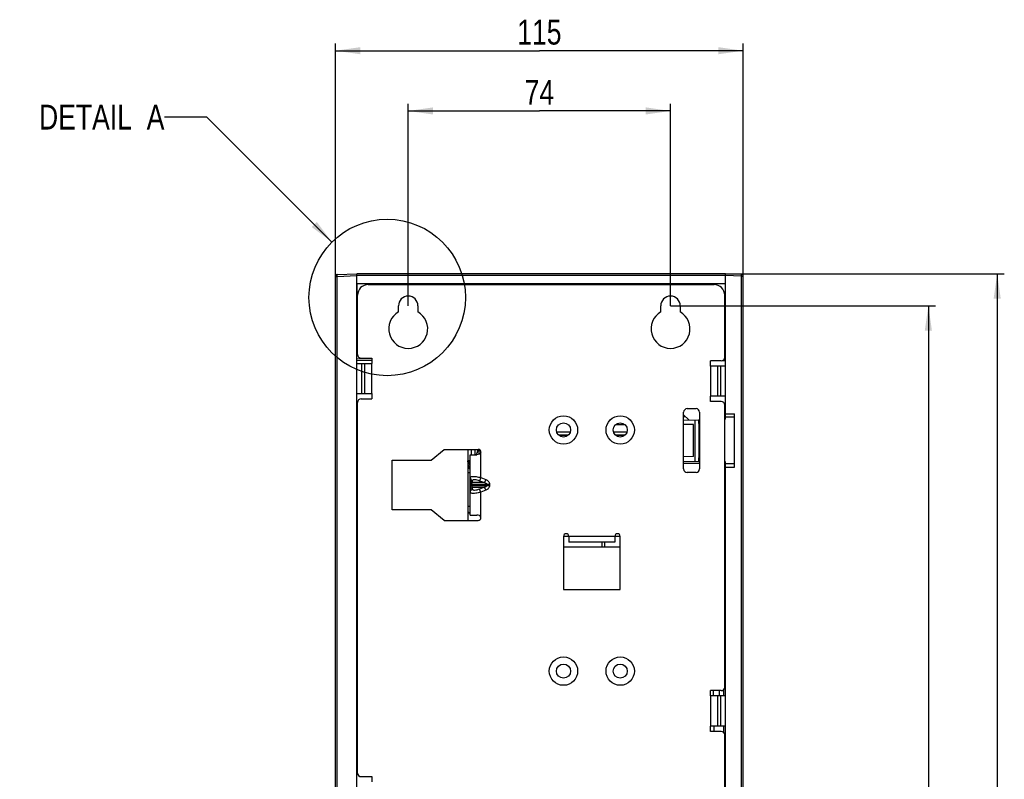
# Model space of a CAD drawing. Header units: millimetres. Extents: x 0 to 841, y 0 to 594.
# Tile 50 of 61: x 448 to 587, y 334 to 441. Entities that reach past the tile are written whole.
import ezdxf

# ---------------------------------------------------------------- set-up
doc = ezdxf.new("R2010")
doc.units = ezdxf.units.MM
doc.header["$LTSCALE"] = 46.255
doc.layers.get('0').update_dxf_attribs({"linetype": 'CONTINUOUS'})
for name, color, linetype in [('DATUM_AXIS', 7, 'CONTINUOUS'), ('DRAFTS', 7, 'CONTINUOUS'), ('ROUNDS', 7, 'CONTINUOUS')]:
    doc.layers.add(name, color=color, linetype=linetype)
doc.styles.get("Standard").update_dxf_attribs({"font": 'txt', "width": 0.8})
doc.dimstyles.new('DIMSTYLE_3', dxfattribs={"dimtxt": 3.5, "dimasz": 3.5, "dimexe": 0.18, "dimexo": 0.0625, "dimgap": 0.09, "dimtad": 1, "dimlfac": 2, "dimdsep": 46, "dimtxsty": 'STANDARD', "dimblk": '_FILLED', "dimblk1": '_FILLED', "dimblk2": '_FILLED', "dimcen": 0.09, "dimclrt": 5, "dimadec": 0, "dimazin": 0, "dimtfac": 1, "dimtofl": 0, "dimtmove": 0, "dimatfit": 3, "dimldrblk": '_FILLED', "dimfxl": 1, "dimtolj": 1, "dimarcsym": 0})
doc.dimstyles.get("Standard").update_dxf_attribs({"dimtxt": 3.5, "dimasz": 3.5, "dimexe": 0.18, "dimexo": 0.0625, "dimgap": 0.09, "dimtad": 1, "dimdsep": 46, "dimtxsty": 'STANDARD', "dimblk": '_FILLED', "dimblk1": '_FILLED', "dimblk2": '_FILLED', "dimcen": 0.09, "dimclrt": 5, "dimadec": 0, "dimazin": 0, "dimtol": 1, "dimtp": 0.01, "dimtm": 0.01, "dimtfac": 1, "dimtofl": 0, "dimtmove": 0, "dimatfit": 3, "dimldrblk": '_FILLED', "dimfxl": 1, "dimtolj": 1, "dimarcsym": 0})

# ---------------------------------------------------------------- blocks, each defined once
blk = doc.blocks.new('_FILLED')
at = {"color": 0, "linetype": 'BYBLOCK'}
blk.add_solid([(0, 0), (-1, 0.143), (-1, -0.143)], dxfattribs=at)
blk = doc.blocks.new('*D3')
at = {"color": 2, "linetype": 'CONTINUOUS'}
for p, q in [((547.82, 405.07), (587.15, 405.07)), ((586.15, 405.07), (586.15, 322.07)), ((586.15, 239.07), (586.15, 322.07)), ((546.22, 239.07), (587.15, 239.07))]:
    blk.add_line(p, q, dxfattribs=at)
at = {"color": 2, "linetype": 'CONTINUOUS', "xscale": 3.5, "yscale": 3.5, "zscale": 3.5}
for p, rotation in [((586.15, 405.07), 90), ((586.15, 239.07), 270)]:
    blk.add_blockref('_FILLED', p, dxfattribs=dict(at, rotation=rotation))
at = {"color": 5, "linetype": 'CONTINUOUS', "insert": (581.78, 322.07), "char_height": 3.5, "width": 8.4, "attachment_point": 2, "rotation": 90, "line_spacing_factor": 0.9}
blk.add_mtext('332', dxfattribs=at)
blk = doc.blocks.new('*D4')
at = {"color": 2, "linetype": 'CONTINUOUS'}
for p, q in [((540.07, 400.57), (577.44, 400.57)), ((576.44, 400.57), (576.44, 320.94)), ((576.44, 241.32), (576.44, 320.94)), ((540.07, 241.32), (577.44, 241.32))]:
    blk.add_line(p, q, dxfattribs=at)
at = {"color": 2, "linetype": 'CONTINUOUS', "xscale": 3.5, "yscale": 3.5, "zscale": 3.5}
for p, rotation in [((576.44, 400.57), 90), ((576.44, 241.32), 270)]:
    blk.add_blockref('_FILLED', p, dxfattribs=dict(at, rotation=rotation))
at = {"color": 5, "linetype": 'CONTINUOUS', "insert": (572.07, 320.94), "char_height": 3.5, "width": 14, "attachment_point": 2, "rotation": 90, "line_spacing_factor": 0.9}
blk.add_mtext('318.5', dxfattribs=at)
blk = doc.blocks.new('*D5')
at = {"color": 2, "linetype": 'CONTINUOUS'}
for p, q in [((503.07, 400.57), (503.07, 429.04)), ((503.07, 428.04), (521.57, 428.04)), ((540.07, 428.04), (521.57, 428.04)), ((540.07, 400.57), (540.07, 429.04))]:
    blk.add_line(p, q, dxfattribs=at)
at = {"color": 2, "linetype": 'CONTINUOUS', "xscale": 3.5, "yscale": 3.5, "zscale": 3.5, "rotation": 180}
blk.add_blockref('_FILLED', (503.07, 428.04), dxfattribs=at)
at = {"color": 2, "linetype": 'CONTINUOUS', "xscale": 3.5, "yscale": 3.5, "zscale": 3.5}
blk.add_blockref('_FILLED', (540.07, 428.04), dxfattribs=at)
at = {"color": 5, "linetype": 'CONTINUOUS', "insert": (521.57, 432.41), "char_height": 3.5, "width": 5.6, "attachment_point": 2, "line_spacing_factor": 0.9}
blk.add_mtext('74', dxfattribs=at)
blk = doc.blocks.new('*D6')
at = {"color": 2, "linetype": 'CONTINUOUS'}
for p, q in [((492.82, 404.72), (492.82, 437.53)), ((550.32, 404.74), (550.32, 437.53)), ((492.82, 436.53), (521.57, 436.53)), ((550.32, 436.53), (521.57, 436.53))]:
    blk.add_line(p, q, dxfattribs=at)
at = {"color": 2, "linetype": 'CONTINUOUS', "xscale": 3.5, "yscale": 3.5, "zscale": 3.5, "rotation": 180}
blk.add_blockref('_FILLED', (492.82, 436.53), dxfattribs=at)
at = {"color": 2, "linetype": 'CONTINUOUS', "xscale": 3.5, "yscale": 3.5, "zscale": 3.5}
blk.add_blockref('_FILLED', (550.32, 436.53), dxfattribs=at)
at = {"color": 5, "linetype": 'CONTINUOUS', "insert": (521.57, 440.9), "char_height": 3.5, "width": 8.4, "attachment_point": 2, "line_spacing_factor": 0.9}
blk.add_mtext('115', dxfattribs=at)

msp = doc.modelspace()

# ---------------------------------------------------------------- linework, layer by layer
at = {"color": 7, "linetype": 'CONTINUOUS'}
for p, q in [((495.8239, 403.705), (495.8239, 405.0684)), ((547.8239, 405.0684), (495.8239, 405.0684)), ((547.8239, 403.705), (547.8239, 405.0684)), ((495.8239, 403.705), (547.8239, 403.705)), ((495.8239, 403.685), (495.8405, 403.6684)), ((495.8405, 403.6684), (495.8405, 401.0434)), ((502.6989, 403.6684), (495.8405, 403.6684)), ((502.6989, 403.6684), (502.7208, 403.6902)), ((502.6989, 403.6684), (502.6989, 403.5684)), ((502.7208, 403.6902), (502.7208, 403.5684)), ((502.7208, 403.6902), (503.4271, 403.6902)), ((503.4271, 403.5684), (503.4271, 403.6902)), ((503.4489, 403.6684), (503.4271, 403.6902)), ((503.4489, 403.6684), (503.4489, 403.5684)), ((509.1989, 403.6684), (503.4489, 403.6684)), ((509.1989, 403.6684), (509.2208, 403.6902)), ((509.1989, 403.5684), (509.1989, 403.6684)), ((509.2208, 403.6902), (509.2208, 403.5684)), ((509.2208, 403.6902), (509.9271, 403.6902)), ((509.9271, 403.5684), (509.9271, 403.6902)), ((509.9489, 403.6684), (509.9271, 403.6902)), ((509.9489, 403.5684), (509.9489, 403.6684)), ((515.1989, 403.6684), (509.9489, 403.6684)), ((515.1989, 403.6684), (515.2208, 403.6902)), ((515.1989, 403.5684), (515.1989, 403.6684)), ((515.2208, 403.6902), (515.2208, 403.5684)), ((515.2208, 403.6902), (515.9271, 403.6902)), ((515.9271, 403.5684), (515.9271, 403.6902)), ((515.9489, 403.6684), (515.9271, 403.6902)), ((515.9489, 403.5684), (515.9489, 403.6684)), ((521.1989, 403.6684), (515.9489, 403.6684)), ((521.1989, 403.6684), (521.2208, 403.6902)), ((521.1989, 403.5684), (521.1989, 403.6684)), ((521.2208, 403.6902), (521.2208, 403.5684)), ((521.2208, 403.6902), (521.9271, 403.6902)), ((521.9271, 403.5684), (521.9271, 403.6902)), ((521.9489, 403.6684), (521.9271, 403.6902)), ((521.9489, 403.5684), (521.9489, 403.6684)), ((527.1989, 403.6684), (521.9489, 403.6684)), ((527.1989, 403.6684), (527.2208, 403.6902)), ((527.1989, 403.5684), (527.1989, 403.6684)), ((527.2208, 403.6902), (527.2208, 403.5684)), ((527.2208, 403.6902), (527.9271, 403.6902)), ((527.9271, 403.5684), (527.9271, 403.6902)), ((527.9489, 403.6684), (527.9271, 403.6902)), ((527.9489, 403.5684), (527.9489, 403.6684)), ((533.1989, 403.6684), (527.9489, 403.6684)), ((533.1989, 403.6684), (533.2208, 403.6902)), ((533.1989, 403.5684), (533.1989, 403.6684)), ((533.2208, 403.6902), (533.2208, 403.5684)), ((533.2208, 403.6902), (533.9271, 403.6902)), ((533.9271, 403.5684), (533.9271, 403.6902)), ((533.9489, 403.6684), (533.9271, 403.6902)), ((533.9489, 403.5684), (533.9489, 403.6684)), ((539.6989, 403.6684), (533.9489, 403.6684)), ((539.6989, 403.6684), (539.7208, 403.6902)), ((539.6989, 403.6684), (539.6989, 403.5684)), ((539.7208, 403.6902), (539.7208, 403.5684)), ((539.7208, 403.6902), (540.4271, 403.6902)), ((540.4271, 403.5684), (540.4271, 403.6902)), ((540.4489, 403.6684), (540.4271, 403.6902)), ((540.4489, 403.6684), (540.4489, 403.5684)), ((547.8074, 403.6684), (540.4489, 403.6684)), ((495.8405, 401.0434), (495.8239, 401.0268)), ((495.9239, 401.0216), (495.8239, 401.0216)), ((495.8239, 400.3152), (495.9239, 400.3152)), ((495.8405, 400.2934), (495.8239, 400.31)), ((495.8405, 401.0434), (495.9239, 401.0434)), ((495.8405, 400.2934), (495.8405, 397.1934)), ((495.8405, 400.2934), (495.9239, 400.2934)), ((501.6989, 399.6999), (501.6989, 400.5684)), ((504.4489, 400.5684), (504.4489, 399.6999)), ((538.6989, 399.6999), (538.6989, 400.5684)), ((541.4489, 400.5684), (541.4489, 399.6999)), ((547.8074, 401.0434), (547.7239, 401.0434)), ((547.8239, 401.0216), (547.7239, 401.0216)), ((547.7239, 400.3152), (547.8239, 400.3152)), ((547.8074, 400.2934), (547.7239, 400.2934)), ((495.8405, 397.1934), (495.8239, 397.1768)), ((495.9239, 397.1716), (495.8239, 397.1716)), ((495.8239, 396.4652), (495.9239, 396.4652)), ((495.8405, 396.4434), (495.8239, 396.46)), ((495.8405, 397.1934), (495.9239, 397.1934)), ((495.8405, 396.4434), (495.8405, 393.8184)), ((495.8405, 396.4434), (495.9239, 396.4434)), ((547.8074, 397.1934), (547.7239, 397.1934)), ((547.8239, 397.1716), (547.7239, 397.1716)), ((547.7239, 396.4652), (547.8239, 396.4652)), ((547.8074, 396.4434), (547.7239, 396.4434)), ((495.8239, 393.8018), (495.8405, 393.8184)), ((495.8239, 393.7966), (495.9239, 393.7966)), ((495.8239, 393.1338), (497.9239, 393.0972)), ((495.8405, 393.8184), (495.9239, 393.8184)), ((497.9239, 393.1934), (497.9239, 392.4434)), ((547.7239, 393.8184), (547.8074, 393.8184)), ((547.7239, 393.7966), (547.8239, 393.7966)), ((496.4878, 392.4434), (497.9239, 392.4434)), ((545.7239, 392.0684), (545.7239, 392.8184)), ((547.1601, 392.0684), (545.7239, 392.0684)), ((547.8239, 392.8184), (545.7246, 392.7817)), ((547.5525, 392.9481), (547.8239, 392.9529)), ((496.4878, 388.1934), (497.9239, 388.1934)), ((497.9239, 388.1934), (497.9239, 387.4434)), ((545.7239, 387.0684), (545.7239, 387.8184)), ((547.1601, 387.8184), (545.7239, 387.8184)), ((541.9239, 385.2184), (542.664, 384.4783)), ((547.8239, 384.5684), (547.8239, 384.8674)), ((549.0739, 384.8674), (547.8239, 384.8674)), ((533.6579, 383.7886), (532.2899, 383.7886)), ((541.9239, 384.4654), (544.0443, 384.5024)), ((543.3239, 383.8184), (541.9239, 383.8428)), ((543.3239, 379.3184), (543.3239, 383.8184)), ((543.5454, 378.6431), (543.5454, 384.4937)), ((544.0443, 384.5024), (544.0443, 378.6343)), ((544.1739, 384.5047), (544.0739, 384.5029)), ((544.0739, 383.9815), (544.0739, 384.5029)), ((544.1739, 383.9815), (544.0739, 383.9815)), ((544.1001, 383.9684), (544.1001, 379.1684)), ((547.8239, 384.5684), (547.7239, 384.5666)), ((525.9167, 382.7438), (524.0312, 382.7438)), ((525.6158, 382.3108), (524.3321, 382.3108)), ((525.5801, 382.2792), (524.3678, 382.2792)), ((533.9167, 382.7438), (532.0312, 382.7438)), ((533.6158, 382.3108), (532.3321, 382.3108)), ((533.5801, 382.2792), (532.3678, 382.2792)), ((495.8239, 381.8315), (495.9239, 381.8297)), ((506.3239, 378.8184), (508.1239, 380.3184)), ((508.1239, 380.3184), (512.9489, 380.3184)), ((511.4739, 380.3184), (511.4739, 370.3184)), ((511.8239, 371.0684), (511.8239, 379.5684)), ((511.8239, 379.5684), (512.7686, 379.5684)), ((512.4739, 380.3184), (512.4739, 379.5684)), ((512.8489, 380.3184), (512.8489, 380.0096)), ((543.3239, 379.3184), (541.9239, 379.2939)), ((544.0739, 378.6338), (544.0739, 379.1553)), ((544.1739, 379.1553), (544.0739, 379.1553)), ((500.8239, 371.8184), (500.8239, 378.8184)), ((500.8239, 378.8184), (506.3239, 378.8184)), ((511.7113, 378.7025), (511.509, 378.7095)), ((541.9239, 378.6714), (544.0443, 378.6343)), ((544.1739, 378.3184), (541.9239, 378.3184)), ((544.0739, 378.6338), (544.1739, 378.6321)), ((547.8239, 378.5684), (547.7239, 378.5701)), ((547.8239, 378.2693), (547.8239, 378.5684)), ((549.0739, 378.2693), (547.8239, 378.2693)), ((495.8239, 376.8053), (495.9239, 376.807)), ((506.3239, 371.8184), (500.8239, 371.8184)), ((508.1239, 370.3184), (506.3239, 371.8184)), ((511.8239, 371.0684), (512.7686, 371.0684)), ((508.1239, 370.3184), (512.9489, 370.3184)), ((524.9739, 368.0684), (524.9739, 360.5684)), ((525.7239, 368.0684), (525.7239, 367.2684)), ((532.2239, 368.0684), (532.2239, 367.2684)), ((532.9739, 360.5684), (532.9739, 368.0684)), ((532.2239, 367.2684), (525.7239, 367.2684)), ((524.9739, 360.5684), (532.9739, 360.5684)), ((547.8077, 360.3184), (547.7239, 360.3184)), ((547.8077, 357.3184), (547.7239, 357.3184)), ((495.8239, 347.8315), (495.9239, 347.8297)), ((545.7239, 345.5684), (545.7239, 346.3184)), ((546.9239, 346.3184), (546.9239, 345.5684)), ((547.1601, 345.5684), (545.7239, 345.5684)), ((495.8239, 342.8053), (495.9239, 342.807)), ((547.1601, 341.3184), (545.7239, 341.3184)), ((545.7239, 340.5684), (545.7239, 341.3184)), ((546.1739, 341.3184), (546.1739, 340.5684)), ((547.7239, 302.5684), (547.7239, 340.0684)), ((497.9239, 334.1934), (497.9239, 333.4434))]:
    msp.add_line(p, q, dxfattribs=at)
at = {"color": 9, "linetype": 'CONTINUOUS'}
for p, q in [((547.8239, 404.8184), (495.8239, 404.8184)), ((496.4878, 392.4434), (496.4878, 388.1934)), ((496.8981, 392.4434), (496.8981, 388.1934)), ((497.9239, 388.1934), (497.9239, 392.4434)), ((545.7239, 392.0684), (545.7239, 387.8184)), ((546.7498, 387.8184), (546.7498, 392.0684)), ((547.1601, 387.8184), (547.1601, 392.0684)), ((541.9239, 384.974), (542.1642, 384.9781)), ((495.9239, 384.4201), (495.8239, 384.4201)), ((532.3141, 383.8101), (533.6088, 383.8322)), ((511.9652, 380.3184), (511.9652, 379.5684)), ((513.3239, 376.3498), (513.3239, 379.9434)), ((511.8239, 375.424), (514.531, 375.424)), ((511.8239, 375.2127), (514.531, 375.2127)), ((511.9704, 375.2127), (511.9704, 375.424)), ((512.1472, 375.6405), (512.1472, 375.9168)), ((513.8239, 375.6405), (512.1472, 375.6405)), ((512.1472, 374.7199), (512.1472, 374.9962)), ((512.1472, 374.9962), (513.8239, 374.9962)), ((513.3239, 376.3498), (513.1472, 375.9168)), ((513.1472, 375.9168), (513.8239, 375.6405)), ((513.8239, 374.9962), (513.1472, 374.7199)), ((513.3239, 376.3498), (514.0007, 376.0736)), ((514.0007, 376.0736), (513.8239, 375.6405)), ((514.0007, 374.5632), (513.8239, 374.9962)), ((514.1775, 375.424), (514.1775, 375.2127)), ((514.531, 375.424), (514.531, 375.2127)), ((513.3239, 374.2869), (513.1472, 374.7199)), ((514.0007, 374.5632), (513.3239, 374.2869)), ((513.3239, 370.6934), (513.3239, 374.2869)), ((532.2239, 368.0684), (525.7239, 368.0684)), ((547.7239, 351.0727), (547.8239, 351.0727)), ((546.1239, 345.5684), (546.1239, 346.3184)), ((547.5783, 345.5684), (547.5783, 346.466)), ((545.7239, 345.5684), (545.7239, 341.3184)), ((546.7498, 341.3184), (546.7498, 345.5684)), ((547.1601, 341.3184), (547.1601, 345.5684)), ((547.5783, 340.4207), (547.5783, 341.3184)), ((495.9239, 337.2167), (495.8239, 337.2167))]:
    msp.add_line(p, q, dxfattribs=at)
at = {"color": 3, "linetype": 'CONTINUOUS'}
for p, q in [((525.7239, 368.0684), (524.9739, 368.0684)), ((532.9739, 368.0684), (532.2239, 368.0684)), ((524.9739, 366.5684), (532.9739, 366.5684))]:
    msp.add_line(p, q, dxfattribs=at)
at = {"color": 2, "linetype": 'CONTINUOUS'}
msp.add_circle((500.1098, 401.7433), 11.0317, dxfattribs=at)
at = {"color": 9, "linetype": 'CONTINUOUS'}
for centre in [(524.9739, 383.0684), (532.9739, 383.0684), (524.9739, 349.0684), (532.9739, 349.0684)]:
    msp.add_circle(centre, 2, dxfattribs=at)
at = {"color": 7, "linetype": 'CONTINUOUS'}
for centre in [(524.9739, 383.0684), (532.9739, 383.0684), (524.9739, 349.0684), (532.9739, 349.0684)]:
    msp.add_circle(centre, 1, dxfattribs=at)
for centre, radius, start, end in [((493.0739, 404.7222), 0.25, 92, 166.105153), ((503.0739, 400.5684), 1.375, 0, 180), ((540.0739, 400.5684), 1.375, 0, 180), ((503.0739, 397.3184), 2.75, 120, 60), ((540.0739, 397.3184), 2.75, 120, 60), ((512.3577, 380.0096), 0.4913, 295.623873, 360), ((512.9489, 379.9434), 0.375, 0, 90), ((511.9739, 378.277), 0.5, 107.48186, 121.815171), ((512.9489, 370.6934), 0.375, 270, 360), ((525.3489, 368.0684), 0.375, 0, 180), ((532.5989, 368.0684), 0.375, 0, 180), ((547.5739, 351.3227), 0.25, 0, 52.976059)]:
    msp.add_arc(centre, radius, start, end, dxfattribs=at)
for points, knots in [([(513.2148, 379.7227), (513.1845, 379.695), (513.0513, 379.6049), (512.887, 379.5684), (512.7686, 379.5684)], [0, 0, 0, 0, 0.25729847, 1, 1, 1, 1]), ([(511.4739, 378.5928), (511.4739, 378.6217), (511.4777, 378.6612), (511.4938, 378.6982), (511.5044, 378.7097), (511.509, 378.7095)], [0, 0, 0, 0, 0.68583409, 0.89243883, 1, 1, 1, 1]), ([(513.2148, 370.914), (513.1845, 370.9417), (513.0513, 371.0319), (512.887, 371.0684), (512.7686, 371.0684)], [0, 0, 0, 0, 0.25729847, 1, 1, 1, 1])]:
    msp.add_open_spline(points, degree=3, knots=knots, dxfattribs=at)
for points in [[(513.3239, 379.9434), (513.3239, 379.8613), (513.2754, 379.778), (513.2148, 379.7227)], [(513.3239, 370.6934), (513.3239, 370.7754), (513.2754, 370.8587), (513.2148, 370.914)]]:
    msp.add_open_spline(points, degree=3, dxfattribs=at)
at = {"color": 9, "linetype": 'CONTINUOUS'}
for points, knots in [([(511.8239, 376.3498), (511.8239, 376.3804), (511.8664, 376.4541), (512.0048, 376.5005), (512.1995, 376.5236), (512.3529, 376.5182), (512.4394, 376.5119)], [0, 0, 0, 0, 0.13449853, 0.32915204, 0.61844953, 1, 1, 1, 1]), ([(512.4394, 376.5119), (512.5075, 376.5069), (512.8059, 376.4746), (513.1004, 376.4107), (513.3239, 376.3498)], [0, 0, 0, 0, 0.22757764, 1, 1, 1, 1]), ([(511.8239, 376.3498), (511.8239, 376.2573), (511.89, 376.0638), (512.056, 375.9487), (512.1472, 375.9168)], [0, 0, 0, 0, 0.48952934, 1, 1, 1, 1]), ([(511.8239, 376.0736), (511.8239, 375.981), (511.89, 375.7875), (512.056, 375.6724), (512.1472, 375.6405)], [0, 0, 0, 0, 0.48953165, 1, 1, 1, 1]), ([(511.8239, 374.5632), (511.8239, 374.6558), (511.89, 374.8492), (512.056, 374.9643), (512.1472, 374.9962)], [0, 0, 0, 0, 0.48953165, 1, 1, 1, 1]), ([(512.1472, 374.9962), (512.1101, 375.0113), (512.0248, 375.0592), (511.9704, 375.1559), (511.9704, 375.2127)], [0, 0, 0, 0, 0.41347437, 1, 1, 1, 1]), ([(511.9847, 375.4944), (511.9934, 375.5154), (512.0338, 375.5791), (512.0995, 375.6211), (512.1472, 375.6405)], [0, 0, 0, 0, 0.30627425, 1, 1, 1, 1]), ([(512.1472, 375.9168), (512.1471, 375.9408), (512.1593, 375.9921), (512.2237, 376.0495), (512.3217, 376.0806), (512.5095, 376.0934), (512.7943, 376.0443), (513.0253, 375.9666), (513.1472, 375.9168)], [0, 0, 0, 0, 0.06500201, 0.13463397, 0.22385916, 0.33962573, 0.6428062, 1, 1, 1, 1]), ([(513.8239, 375.6405), (513.8939, 375.6263), (514.0213, 375.5943), (514.1775, 375.4953), (514.1775, 375.424)], [0, 0, 0, 0, 0.50049504, 1, 1, 1, 1]), ([(514.1775, 375.2127), (514.1774, 375.1415), (514.0213, 375.0424), (513.8939, 375.0105), (513.8239, 374.9962)], [0, 0, 0, 0, 0.49949852, 1, 1, 1, 1]), ([(514.0007, 376.0736), (514.1368, 376.018), (514.3947, 375.862), (514.531, 375.569), (514.531, 375.424)], [0, 0, 0, 0, 0.5033995, 1, 1, 1, 1]), ([(514.531, 375.2127), (514.5309, 375.0678), (514.3948, 374.7747), (514.1368, 374.6187), (514.0007, 374.5632)], [0, 0, 0, 0, 0.4965929, 1, 1, 1, 1]), ([(511.8239, 374.2869), (511.8239, 374.3795), (511.8686, 374.5082), (511.9538, 374.5997), (511.9778, 374.621)], [0, 0, 0, 0, 0.74239782, 1, 1, 1, 1]), ([(512.4394, 374.1248), (512.3529, 374.1185), (512.1995, 374.1132), (512.0048, 374.1362), (511.8664, 374.1826), (511.8239, 374.2563), (511.8239, 374.2869)], [0, 0, 0, 0, 0.38155042, 0.67084796, 0.86550121, 1, 1, 1, 1]), ([(513.1472, 374.7199), (513.0253, 374.6702), (512.7943, 374.5925), (512.5095, 374.5434), (512.3217, 374.5561), (512.2237, 374.5872), (512.1593, 374.6447), (512.1471, 374.696), (512.1472, 374.7199)], [0, 0, 0, 0, 0.35719381, 0.66037421, 0.77614076, 0.86536614, 0.93499798, 1, 1, 1, 1]), ([(513.3239, 374.2869), (513.247, 374.266), (512.9561, 374.1931), (512.6591, 374.1409), (512.4394, 374.1248)], [0, 0, 0, 0, 0.26570697, 1, 1, 1, 1])]:
    msp.add_open_spline(points, degree=3, knots=knots, dxfattribs=at)
for points in [[(511.9704, 375.424), (511.9704, 375.448), (511.9755, 375.4723), (511.9847, 375.4944)], [(511.9778, 374.621), (512.0268, 374.6643), (512.0855, 374.6983), (512.1472, 374.7199)]]:
    msp.add_open_spline(points, degree=3, dxfattribs=at)
at = {"layer": 'DATUM_AXIS', "color": 9, "linetype": 'CONTINUOUS'}
for p, q in [((513.087, 379.6393), (513.087, 380.2908)), ((511.4739, 378.4657), (511.6115, 378.4585)), ((511.6115, 378.7025), (511.6115, 378.4585)), ((511.8239, 378.4585), (511.6115, 378.4585)), ((511.8239, 377.0017), (511.4739, 377.0017)), ((511.8239, 372.2778), (511.4739, 372.2778)), ((530.4309, 366.5684), (530.4309, 367.2684))]:
    msp.add_line(p, q, dxfattribs=at)
at = {"layer": 'DATUM_AXIS', "color": 7, "linetype": 'CONTINUOUS'}
for p, q in [((511.8239, 377.9636), (511.4739, 377.9819)), ((511.8239, 376.0736), (511.8239, 375.424)), ((511.8239, 375.2127), (511.8239, 374.5632)), ((530.8239, 366.5684), (530.8239, 367.2684))]:
    msp.add_line(p, q, dxfattribs=at)
at = {"layer": 'DATUM_AXIS', "color": 9, "linetype": 'CONTINUOUS'}
msp.add_arc((511.2263, 377.435), 0.6207, 63.652187, 66.016714, dxfattribs=at)
at = {"layer": 'DATUM_AXIS', "color": 7, "linetype": 'CONTINUOUS'}
msp.add_arc((511.0739, 377.2518), 0.75, 0, 57.118152, dxfattribs=at)
at = {"layer": 'DATUM_AXIS', "color": 9, "linetype": 'CONTINUOUS'}
msp.add_open_spline([(511.6115, 378.4585), (511.6132, 378.4114), (511.604, 378.2733), (511.5409, 378.1372), (511.4742, 378.0751)], degree=3, knots=[0, 0, 0, 0, 0.34095556, 1, 1, 1, 1], dxfattribs=at)
msp.add_open_spline([(511.4737, 371.5219), (511.5778, 371.4335), (511.6976, 371.3614), (511.8235, 371.3086)], degree=3, dxfattribs=at)
at = {"layer": 'DRAFTS', "color": 7, "linetype": 'CONTINUOUS'}
for p, q in [((547.8239, 384.8674), (547.8239, 385.3363)), ((547.8239, 385.3363), (549.0739, 385.3246)), ((549.0739, 377.8121), (549.0739, 385.3246)), ((547.8239, 323.6174), (547.8239, 378.2693)), ((547.8239, 377.8004), (549.0739, 377.8121))]:
    msp.add_line(p, q, dxfattribs=at)
at = {"layer": 'ROUNDS', "color": 7, "linetype": 'CONTINUOUS'}
for p, q in [((492.8239, 244.4146), (492.8239, 404.7222)), ((493.0652, 404.972), (495.8239, 405.0684)), ((495.8239, 244.0684), (495.8239, 405.0684)), ((547.8239, 385.3363), (547.8239, 405.0684)), ((550.0827, 404.9895), (547.8239, 405.0684)), ((550.3239, 244.2376), (550.3239, 404.7396)), ((497.4239, 403.5684), (546.2239, 403.5684)), ((495.9239, 393.6934), (495.9239, 402.0684)), ((547.7239, 393.3184), (547.7239, 402.0684)), ((496.4239, 393.1934), (497.9239, 393.1934)), ((495.8239, 392.4434), (496.4878, 392.4434)), ((547.2239, 392.8184), (545.7239, 392.8184)), ((547.8239, 392.0684), (547.1601, 392.0684)), ((495.8239, 388.1934), (496.4878, 388.1934)), ((547.8239, 387.8184), (547.1601, 387.8184)), ((495.9239, 334.6934), (495.9239, 386.9434)), ((496.4239, 387.4434), (497.9239, 387.4434)), ((547.2239, 387.0684), (545.7239, 387.0684)), ((547.7239, 346.8184), (547.7239, 386.5684)), ((541.9239, 377.5684), (541.9239, 385.5684)), ((542.4239, 386.0684), (543.6739, 386.0684)), ((544.1739, 385.5684), (544.1739, 377.5684)), ((543.6739, 377.0684), (542.4239, 377.0684)), ((547.2239, 346.3184), (545.7239, 346.3184)), ((547.8239, 345.5684), (547.1601, 345.5684)), ((547.2239, 340.5684), (545.7239, 340.5684)), ((547.8239, 341.3184), (547.1601, 341.3184)), ((496.4239, 334.1934), (497.9239, 334.1934))]:
    msp.add_line(p, q, dxfattribs=at)
at = {"layer": 'ROUNDS', "color": 9, "linetype": 'CONTINUOUS'}
for p, q in [((492.8239, 404.7222), (493.0652, 404.7222)), ((493.0652, 404.7222), (495.8239, 404.8185)), ((493.0652, 244.4146), (493.0652, 404.7222)), ((550.0827, 404.7396), (547.8239, 404.8185)), ((550.0827, 244.3971), (550.0827, 404.7396)), ((550.0827, 404.7396), (550.3239, 404.7396)), ((497.9239, 392.8186), (495.8239, 392.8527))]:
    msp.add_line(p, q, dxfattribs=at)
at = {"layer": 'ROUNDS', "color": 7, "linetype": 'CONTINUOUS'}
for centre, radius, start, end in [((493.0739, 404.7222), 0.25, 92, 180), ((550.0739, 404.7396), 0.25, 0, 88), ((497.4239, 402.0684), 1.5, 90, 180), ((546.2239, 402.0684), 1.5, 0, 90), ((496.4239, 393.6934), 0.5, 180, 270), ((547.2239, 393.3184), 0.5, 270, 360), ((496.4239, 386.9434), 0.5, 90, 180), ((547.2239, 386.5684), 0.5, 0, 90), ((542.4239, 385.5684), 0.5, 90, 180), ((543.6739, 385.5684), 0.5, 0, 90), ((542.4239, 377.5684), 0.5, 180, 270), ((543.6739, 377.5684), 0.5, 270, 360), ((547.2239, 346.8184), 0.5, 270, 360), ((547.2239, 340.0684), 0.5, 0, 90), ((496.4239, 334.6934), 0.5, 180, 270)]:
    msp.add_arc(centre, radius, start, end, dxfattribs=at)
at = {"layer": 'ROUNDS', "color": 9, "linetype": 'CONTINUOUS'}
for points, knots in [([(493.0652, 404.7222), (493.0646, 404.7384), (493.0636, 404.7703), (493.0625, 404.8165), (493.0618, 404.8591), (493.0615, 404.8965), (493.0617, 404.9237), (493.0621, 404.9417), (493.0625, 404.9522), (493.063, 404.9604), (493.0635, 404.9666), (493.0641, 404.9698), (493.0647, 404.972), (493.0652, 404.972)], [0, 0, 0, 0, 0.19471055, 0.38191336, 0.55443518, 0.70567012, 0.82983603, 0.88024497, 0.92220948, 0.95534139, 0.9793542, 0.99410841, 1, 1, 1, 1]), ([(550.0858, 404.9559), (550.0856, 404.9642), (550.083, 404.9718), (550.0856, 404.9894), (550.0827, 404.9895)], [0, 0, 0, 0, 0.73811566, 1, 1, 1, 1]), ([(550.0827, 404.7396), (550.0834, 404.7611), (550.0855, 404.8332), (550.0872, 404.9053), (550.0858, 404.9559)], [0, 0, 0, 0, 0.297752, 1, 1, 1, 1])]:
    msp.add_open_spline(points, degree=3, knots=knots, dxfattribs=at)

# ---------------------------------------------------------------- texts
at = {"color": 5, "linetype": 'CONTINUOUS', "insert": (468.6841, 428.9189), "char_height": 3.5, "width": 25.2, "attachment_point": 3, "line_spacing_factor": 0.9}
msp.add_mtext('DETAIL  A', dxfattribs=at)

# ---------------------------------------------------------------- dimensions: what is measured, and where the dimension line sits
at = {"color": 2, "linetype": 'CONTINUOUS'}
dim = msp.add_linear_dim(base=(550.3239, 436.5263), p1=(492.8239, 404.7222), p2=(550.3239, 404.7396), dimstyle='DIMSTYLE_3', dxfattribs=at)
dim.commit()
dim.dimension.update_dxf_attribs({"geometry": '*D6', "text_midpoint": (517.3739, 439.1513), "dimtype": 160})
for base, p1, p2, angle, picture, middle in [((503.0739, 428.039), (540.0739, 400.5684), (503.0739, 400.5684), 180, '*D5', (518.7739, 430.664)), ((586.152, 239.0684), (547.8239, 405.0684), (546.2239, 239.0684), 270, '*D3', (585.4089, 318.3136)), ((576.4424, 241.3184), (540.0739, 400.5684), (540.0739, 241.3184), 270, '*D4', (576.9539, 314.6854))]:
    dim = msp.add_linear_dim(base=base, p1=p1, p2=p2, angle=angle, dimstyle='DIMSTYLE_3', dxfattribs=at)
    dim.commit()
    dim.dimension.update_dxf_attribs({"geometry": picture, "text_midpoint": middle, "dimtype": 160})

# ---------------------------------------------------------------- leaders
msp.add_leader([(492.3093, 409.5438), (474.6841, 427.1689), (468.6841, 427.1689)], dimstyle='STANDARD', override={"dimtad": 0}, dxfattribs=at)

doc.saveas('drawing.dxf')
